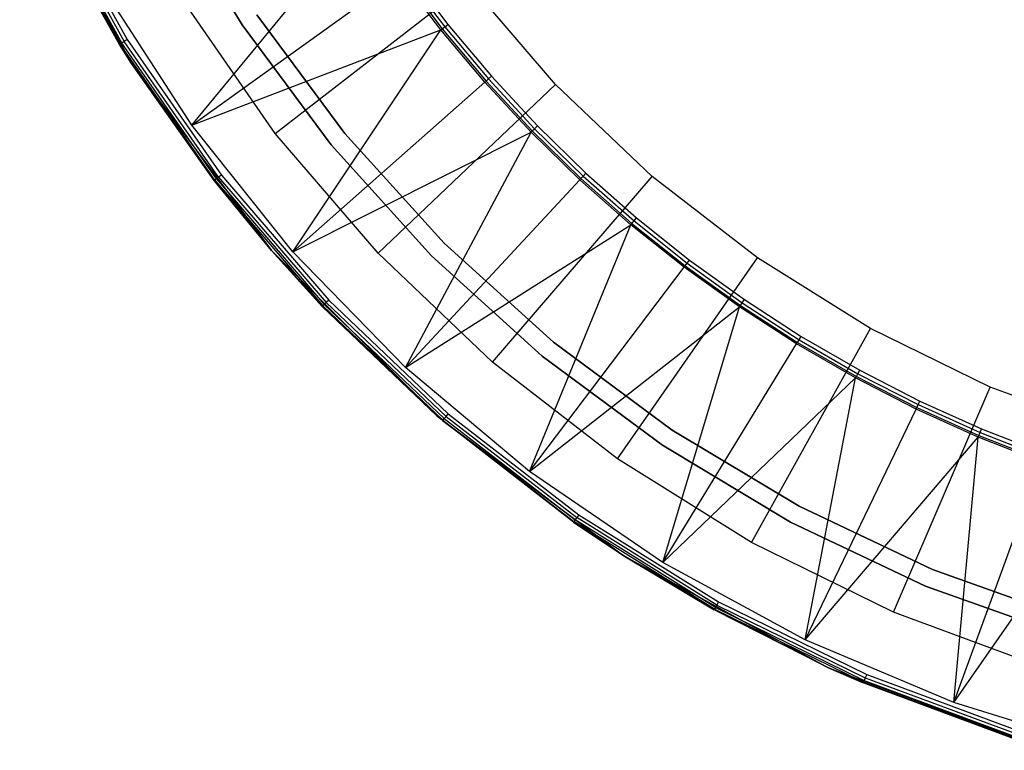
# Model space of a CAD drawing. Extents: x 0.02 to 4.27, y -2.13 to 2.13.
# Tile 1 of 13: x 0.21 to 1.49, y -2.04 to -1.09. Entities that reach past the tile are written whole.
import ezdxf

# ---------------------------------------------------------------- set-up
doc = ezdxf.new("R2010")
doc.units = 0
doc.header["$MEASUREMENT"] = 0
doc.layers.get('0').update_dxf_attribs({"color": 13, "linetype": 'CONTINUOUS'})

# ---------------------------------------------------------------- blocks, each defined once
blk = doc.blocks.new('LAMPKA_CHINSKA2_STL')
at = {"color": 0}
for p, q in [((0.2134, -0.8832), (0.3588, -1.1494)), ((0.2134, -0.8832), (0.3588, -1.1494)), ((0.2451, -0.9331, 0.2353), (0.3492, -1.1207, 0.2353)), ((0.2451, -0.9331, 0.2353), (0.3492, -1.1207, 0.2353)), ((0.2491, -0.9311, 0.2362), (0.3531, -1.1183, 0.2362)), ((0.2491, -0.9311, 0.2362), (0.3531, -1.1183, 0.2362)), ((0.5022, -1.0992, 11.2638), (0.4024, -0.9327, 11.2638)), ((0.4024, -0.9327, 11.2598), (0.5022, -1.0992, 11.2598)), ((0.3588, -1.1494), (0.2385, -0.9363, 0.2244)), ((0.3588, -1.1494), (0.2385, -0.9363, 0.2244)), ((0.343, -1.1246, 0.2244), (0.2385, -0.9363, 0.2244)), ((0.343, -1.1246, 0.2244), (0.2385, -0.9363, 0.2244)), ((0.2393, -0.9359, 0.2289), (0.3438, -1.1241, 0.2289)), ((0.2393, -0.9359, 0.2289), (0.3438, -1.1241, 0.2289)), ((0.2416, -0.9347, 0.2328), (0.346, -1.1227, 0.2328)), ((0.2416, -0.9347, 0.2328), (0.346, -1.1227, 0.2328)), ((0.4371, -1.2295, 11.063), (0.6573, -0.9623, 12.6284)), ((0.4371, -1.2295, 11.063), (0.6573, -0.9623, 12.6284)), ((0.4371, -1.2295, 11.063), (0.7072, -1.0354, 12.6284)), ((0.4371, -1.2295, 11.063), (0.7072, -1.0354, 12.6284)), ((0.7606, -1.1058, 12.6284), (0.7072, -1.0354, 12.6284)), ((0.7606, -1.1058, 12.6284), (0.7072, -1.0354, 12.6284)), ((0.709, -1.034, 12.6333), (0.7623, -1.1044, 12.6333)), ((0.709, -1.034, 12.6333), (0.7623, -1.1044, 12.6333)), ((0.7123, -1.0316, 12.6366), (0.7655, -1.1019, 12.6366)), ((0.7123, -1.0316, 12.6366), (0.7655, -1.1019, 12.6366)), ((0.7165, -1.0286, 12.6378), (0.7696, -1.0986, 12.6378)), ((0.7165, -1.0286, 12.6378), (0.7696, -1.0986, 12.6378)), ((0.5453, -1.24, 11.063), (0.7967, -1.0454, 12.5591)), ((0.5453, -1.24, 11.063), (0.7967, -1.0454, 12.5591)), ((0.9094, -1.1767, 12.5591), (0.7967, -1.0454, 12.5591)), ((0.9094, -1.1767, 12.5591), (0.7967, -1.0454, 12.5591)), ((0.4371, -1.2295, 11.063), (0.3231, -1.0531, 11.063)), ((0.4371, -1.2295, 11.063), (0.3231, -1.0531, 11.063)), ((0.5453, -1.24, 11.063), (0.4281, -1.0716, 11.063)), ((0.5453, -1.24, 11.063), (0.4281, -1.0716, 11.063)), ((0.6359, -1.2403, 11.3446), (0.5216, -1.0862, 11.3446)), ((0.5216, -1.0862, 11.3407), (0.6359, -1.2403, 11.3407)), ((0.6359, -1.2403, 11.3446), (0.5216, -1.0862, 11.3446)), ((0.5216, -1.0862, 11.3407), (0.6359, -1.2403, 11.3407)), ((0.6179, -1.2551, 11.2638), (0.5022, -1.0992, 11.2638)), ((0.5022, -1.0992, 11.2598), (0.6179, -1.2551, 11.2598)), ((0.7655, -1.1019, 12.6366), (0.7696, -1.0986, 12.6378)), ((0.7655, -1.1019, 12.6366), (0.7696, -1.0986, 12.6378)), ((0.7696, -1.0986, 12.6378), (0.8261, -1.1659, 12.6378)), ((0.7696, -1.0986, 12.6378), (0.8261, -1.1659, 12.6378)), ((0.4371, -1.2295, 11.063), (0.7606, -1.1058, 12.6284)), ((0.4371, -1.2295, 11.063), (0.7606, -1.1058, 12.6284)), ((0.568, -1.3937, 11.063), (0.7606, -1.1058, 12.6284)), ((0.568, -1.3937, 11.063), (0.7606, -1.1058, 12.6284)), ((0.7606, -1.1058, 12.6284), (0.7623, -1.1044, 12.6333)), ((0.7606, -1.1058, 12.6284), (0.7623, -1.1044, 12.6333)), ((0.8174, -1.1736, 12.6284), (0.7606, -1.1058, 12.6284)), ((0.8174, -1.1736, 12.6284), (0.7606, -1.1058, 12.6284)), ((0.7623, -1.1044, 12.6333), (0.7655, -1.1019, 12.6366)), ((0.7623, -1.1044, 12.6333), (0.7655, -1.1019, 12.6366)), ((0.7623, -1.1044, 12.6333), (0.8191, -1.1721, 12.6333)), ((0.7623, -1.1044, 12.6333), (0.8191, -1.1721, 12.6333)), ((0.7655, -1.1019, 12.6366), (0.8222, -1.1694, 12.6366)), ((0.7655, -1.1019, 12.6366), (0.8222, -1.1694, 12.6366)), ((0.3438, -1.1241, 0.2289), (0.343, -1.1246, 0.2244)), ((0.3438, -1.1241, 0.2289), (0.343, -1.1246, 0.2244)), ((0.3588, -1.1494), (0.343, -1.1246, 0.2244)), ((0.3588, -1.1494, 0.2244), (0.343, -1.1246, 0.2244)), ((0.3588, -1.1494), (0.343, -1.1246, 0.2244)), ((0.3588, -1.1494, 0.2244), (0.343, -1.1246, 0.2244)), ((0.346, -1.1227, 0.2328), (0.3438, -1.1241, 0.2289)), ((0.346, -1.1227, 0.2328), (0.3438, -1.1241, 0.2289)), ((0.3588, -1.1494, 0.2244), (0.3438, -1.1241, 0.2289)), ((0.3588, -1.1494, 0.2244), (0.3438, -1.1241, 0.2289)), ((0.4668, -1.3008, 0.2289), (0.3438, -1.1241, 0.2289)), ((0.4668, -1.3008, 0.2289), (0.3438, -1.1241, 0.2289)), ((0.3492, -1.1207, 0.2353), (0.346, -1.1227, 0.2328)), ((0.3492, -1.1207, 0.2353), (0.346, -1.1227, 0.2328)), ((0.4688, -1.2992, 0.2328), (0.346, -1.1227, 0.2328)), ((0.4688, -1.2992, 0.2328), (0.346, -1.1227, 0.2328)), ((0.3531, -1.1183, 0.2362), (0.3492, -1.1207, 0.2353)), ((0.3531, -1.1183, 0.2362), (0.3492, -1.1207, 0.2353)), ((0.4718, -1.2969, 0.2353), (0.3492, -1.1207, 0.2353)), ((0.4718, -1.2969, 0.2353), (0.3492, -1.1207, 0.2353)), ((0.3531, -1.1183, 0.2362), (0.4754, -1.2941, 0.2362)), ((0.3531, -1.1183, 0.2362), (0.4754, -1.2941, 0.2362)), ((0.4661, -1.3013, 0.2244), (0.3588, -1.1494)), ((0.3588, -1.1494), (0.5405, -1.3922)), ((0.4661, -1.3013, 0.2244), (0.3588, -1.1494)), ((0.4661, -1.3013, 0.2244), (0.3588, -1.1494, 0.2244)), ((0.3588, -1.1494, 0.2244), (0.3588, -1.1494)), ((0.3588, -1.1494, 0.2244), (0.3588, -1.1494)), ((0.3588, -1.1494), (0.5405, -1.3922)), ((0.4661, -1.3013, 0.2244), (0.3588, -1.1494, 0.2244)), ((0.4668, -1.3008, 0.2289), (0.3588, -1.1494, 0.2244)), ((0.4668, -1.3008, 0.2289), (0.3588, -1.1494, 0.2244)), ((0.568, -1.3937, 11.063), (0.8174, -1.1736, 12.6284)), ((0.568, -1.3937, 11.063), (0.8174, -1.1736, 12.6284)), ((0.8174, -1.1736, 12.6284), (0.8191, -1.1721, 12.6333)), ((0.8174, -1.1736, 12.6284), (0.8191, -1.1721, 12.6333)), ((0.8776, -1.2384, 12.6284), (0.8174, -1.1736, 12.6284)), ((0.8776, -1.2384, 12.6284), (0.8174, -1.1736, 12.6284)), ((0.8191, -1.1721, 12.6333), (0.8222, -1.1694, 12.6366)), ((0.8191, -1.1721, 12.6333), (0.8222, -1.1694, 12.6366)), ((0.8191, -1.1721, 12.6333), (0.8792, -1.2369, 12.6333)), ((0.8191, -1.1721, 12.6333), (0.8792, -1.2369, 12.6333)), ((0.8222, -1.1694, 12.6366), (0.8261, -1.1659, 12.6378)), ((0.8222, -1.1694, 12.6366), (0.8261, -1.1659, 12.6378)), ((0.8222, -1.1694, 12.6366), (0.8821, -1.234, 12.6366)), ((0.8222, -1.1694, 12.6366), (0.8821, -1.234, 12.6366)), ((0.8261, -1.1659, 12.6378), (0.8858, -1.2304, 12.6378)), ((0.8261, -1.1659, 12.6378), (0.8858, -1.2304, 12.6378)), ((0.679, -1.3957, 11.063), (0.9094, -1.1767, 12.5591)), ((0.679, -1.3957, 11.063), (0.9094, -1.1767, 12.5591)), ((1.0348, -1.2959, 12.5591), (0.9094, -1.1767, 12.5591)), ((1.0348, -1.2959, 12.5591), (0.9094, -1.1767, 12.5591)), ((0.568, -1.3937, 11.063), (0.4371, -1.2295, 11.063)), ((0.568, -1.3937, 11.063), (0.4371, -1.2295, 11.063)), ((0.679, -1.3957, 11.063), (0.5453, -1.24, 11.063)), ((0.679, -1.3957, 11.063), (0.5453, -1.24, 11.063)), ((0.568, -1.3937, 11.063), (0.8776, -1.2384, 12.6284)), ((0.568, -1.3937, 11.063), (0.8776, -1.2384, 12.6284)), ((0.7648, -1.3825, 11.3446), (0.6359, -1.2403, 11.3446)), ((0.6359, -1.2403, 11.3446), (0.6359, -1.2403, 11.3407)), ((0.6359, -1.2403, 11.3407), (0.7648, -1.3825, 11.3407)), ((0.6359, -1.2403, 11.3446), (0.6359, -1.2403, 11.3407)), ((0.7648, -1.3825, 11.3446), (0.6359, -1.2403, 11.3446)), ((0.6359, -1.2403, 11.3407), (0.7648, -1.3825, 11.3407)), ((0.7146, -1.544, 11.063), (0.8776, -1.2384, 12.6284)), ((0.7146, -1.544, 11.063), (0.8776, -1.2384, 12.6284)), ((0.8776, -1.2384, 12.6284), (0.8792, -1.2369, 12.6333)), ((0.8776, -1.2384, 12.6284), (0.8792, -1.2369, 12.6333)), ((0.9409, -1.3002, 12.6284), (0.8776, -1.2384, 12.6284)), ((0.9409, -1.3002, 12.6284), (0.8776, -1.2384, 12.6284)), ((0.8792, -1.2369, 12.6333), (0.8821, -1.234, 12.6366)), ((0.8792, -1.2369, 12.6333), (0.8821, -1.234, 12.6366)), ((0.8792, -1.2369, 12.6333), (0.9424, -1.2985, 12.6333)), ((0.8792, -1.2369, 12.6333), (0.9424, -1.2985, 12.6333)), ((0.8821, -1.234, 12.6366), (0.8858, -1.2304, 12.6378)), ((0.8821, -1.234, 12.6366), (0.8858, -1.2304, 12.6378)), ((0.8821, -1.234, 12.6366), (0.9452, -1.2955, 12.6366)), ((0.8821, -1.234, 12.6366), (0.9452, -1.2955, 12.6366)), ((0.8858, -1.2304, 12.6378), (0.9487, -1.2917, 12.6378)), ((0.8858, -1.2304, 12.6378), (0.9487, -1.2917, 12.6378)), ((0.7482, -1.399, 11.2638), (0.6179, -1.2551, 11.2638)), ((0.6179, -1.2551, 11.2598), (0.7482, -1.399, 11.2598)), ((0.4661, -1.3013, 0.2244), (0.4668, -1.3008, 0.2289)), ((0.4661, -1.3013, 0.2244), (0.4668, -1.3008, 0.2289)), ((0.5405, -1.3922), (0.4661, -1.3013, 0.2244)), ((0.5405, -1.3922, 0.2244), (0.4661, -1.3013, 0.2244)), ((0.5405, -1.3922), (0.4661, -1.3013, 0.2244)), ((0.5405, -1.3922, 0.2244), (0.4661, -1.3013, 0.2244)), ((0.4688, -1.2992, 0.2328), (0.4668, -1.3008, 0.2289)), ((0.4688, -1.2992, 0.2328), (0.4668, -1.3008, 0.2289)), ((0.4668, -1.3008, 0.2289), (0.607, -1.4641, 0.2289)), ((0.4668, -1.3008, 0.2289), (0.607, -1.4641, 0.2289)), ((0.4668, -1.3008, 0.2289), (0.5405, -1.3922, 0.2244)), ((0.4668, -1.3008, 0.2289), (0.5405, -1.3922, 0.2244)), ((0.4718, -1.2969, 0.2353), (0.4688, -1.2992, 0.2328)), ((0.4718, -1.2969, 0.2353), (0.4688, -1.2992, 0.2328)), ((0.4688, -1.2992, 0.2328), (0.6089, -1.4623, 0.2328)), ((0.4688, -1.2992, 0.2328), (0.6089, -1.4623, 0.2328)), ((0.4754, -1.2941, 0.2362), (0.4718, -1.2969, 0.2353)), ((0.4754, -1.2941, 0.2362), (0.4718, -1.2969, 0.2353)), ((0.4718, -1.2969, 0.2353), (0.6116, -1.4597, 0.2353)), ((0.4718, -1.2969, 0.2353), (0.6116, -1.4597, 0.2353)), ((0.4754, -1.2941, 0.2362), (0.6149, -1.4566, 0.2362)), ((0.4754, -1.2941, 0.2362), (0.6149, -1.4566, 0.2362)), ((0.7146, -1.544, 11.063), (0.9409, -1.3002, 12.6284)), ((0.7146, -1.544, 11.063), (0.9409, -1.3002, 12.6284)), ((0.8277, -1.5371, 11.063), (1.0348, -1.2959, 12.5591)), ((0.8277, -1.5371, 11.063), (1.0348, -1.2959, 12.5591)), ((0.9409, -1.3002, 12.6284), (0.9424, -1.2985, 12.6333)), ((0.9409, -1.3002, 12.6284), (0.9424, -1.2985, 12.6333)), ((1.0072, -1.3587, 12.6284), (0.9409, -1.3002, 12.6284)), ((1.0072, -1.3587, 12.6284), (0.9409, -1.3002, 12.6284)), ((0.9424, -1.2985, 12.6333), (0.9452, -1.2955, 12.6366)), ((0.9424, -1.2985, 12.6333), (0.9452, -1.2955, 12.6366)), ((0.9424, -1.2985, 12.6333), (1.0086, -1.357, 12.6333)), ((0.9424, -1.2985, 12.6333), (1.0086, -1.357, 12.6333)), ((0.9452, -1.2955, 12.6366), (0.9487, -1.2917, 12.6378)), ((0.9452, -1.2955, 12.6366), (0.9487, -1.2917, 12.6378)), ((0.9452, -1.2955, 12.6366), (1.0113, -1.3538, 12.6366)), ((0.9452, -1.2955, 12.6366), (1.0113, -1.3538, 12.6366)), ((0.9487, -1.2917, 12.6378), (1.0146, -1.3498, 12.6378)), ((0.9487, -1.2917, 12.6378), (1.0146, -1.3498, 12.6378)), ((1.1716, -1.4018, 12.5591), (1.0348, -1.2959, 12.5591)), ((1.1716, -1.4018, 12.5591), (1.0348, -1.2959, 12.5591)), ((1.0086, -1.357, 12.6333), (1.0113, -1.3538, 12.6366)), ((1.0086, -1.357, 12.6333), (1.0113, -1.3538, 12.6366)), ((1.0113, -1.3538, 12.6366), (1.0146, -1.3498, 12.6378)), ((1.0113, -1.3538, 12.6366), (1.0146, -1.3498, 12.6378)), ((1.0113, -1.3538, 12.6366), (1.0802, -1.4087, 12.6366)), ((1.0113, -1.3538, 12.6366), (1.0802, -1.4087, 12.6366)), ((1.0146, -1.3498, 12.6378), (1.0833, -1.4046, 12.6378)), ((1.0146, -1.3498, 12.6378), (1.0833, -1.4046, 12.6378)), ((0.7146, -1.544, 11.063), (1.0072, -1.3587, 12.6284)), ((0.7146, -1.544, 11.063), (1.0072, -1.3587, 12.6284)), ((0.8755, -1.679, 11.063), (1.0072, -1.3587, 12.6284)), ((0.8755, -1.679, 11.063), (1.0072, -1.3587, 12.6284)), ((1.0072, -1.3587, 12.6284), (1.0086, -1.357, 12.6333)), ((1.0072, -1.3587, 12.6284), (1.0086, -1.357, 12.6333)), ((1.0763, -1.4138, 12.6284), (1.0072, -1.3587, 12.6284)), ((1.0763, -1.4138, 12.6284), (1.0072, -1.3587, 12.6284)), ((1.0086, -1.357, 12.6333), (1.0777, -1.412, 12.6333)), ((1.0086, -1.357, 12.6333), (1.0777, -1.412, 12.6333)), ((0.6063, -1.4647, 0.2244), (0.5405, -1.3922)), ((0.5405, -1.3922), (0.755, -1.6067)), ((0.6063, -1.4647, 0.2244), (0.5405, -1.3922)), ((0.6063, -1.4647, 0.2244), (0.5405, -1.3922, 0.2244)), ((0.5405, -1.3922, 0.2244), (0.5405, -1.3922)), ((0.5405, -1.3922, 0.2244), (0.5405, -1.3922)), ((0.5405, -1.3922), (0.755, -1.6067)), ((0.6063, -1.4647, 0.2244), (0.5405, -1.3922, 0.2244)), ((0.607, -1.4641, 0.2289), (0.5405, -1.3922, 0.2244)), ((0.607, -1.4641, 0.2289), (0.5405, -1.3922, 0.2244)), ((0.7146, -1.544, 11.063), (0.568, -1.3937, 11.063)), ((0.7146, -1.544, 11.063), (0.568, -1.3937, 11.063)), ((0.9069, -1.5113, 11.3446), (0.7648, -1.3825, 11.3446)), ((0.7648, -1.3825, 11.3446), (0.7648, -1.3825, 11.3407)), ((0.7648, -1.3825, 11.3407), (0.9069, -1.5113, 11.3407)), ((0.7648, -1.3825, 11.3446), (0.7648, -1.3825, 11.3407)), ((0.9069, -1.5113, 11.3446), (0.7648, -1.3825, 11.3446)), ((0.7648, -1.3825, 11.3407), (0.9069, -1.5113, 11.3407)), ((0.8277, -1.5371, 11.063), (0.679, -1.3957, 11.063)), ((0.8277, -1.5371, 11.063), (0.679, -1.3957, 11.063)), ((0.8921, -1.5294, 11.2638), (0.7482, -1.399, 11.2638)), ((0.7482, -1.399, 11.2598), (0.8921, -1.5294, 11.2598)), ((0.99, -1.6627, 11.063), (1.1716, -1.4018, 12.5591)), ((0.99, -1.6627, 11.063), (1.1716, -1.4018, 12.5591)), ((1.0802, -1.4087, 12.6366), (1.0833, -1.4046, 12.6378)), ((1.0802, -1.4087, 12.6366), (1.0833, -1.4046, 12.6378)), ((1.0833, -1.4046, 12.6378), (1.1546, -1.4559, 12.6378)), ((1.0833, -1.4046, 12.6378), (1.1546, -1.4559, 12.6378)), ((1.3184, -1.4933, 12.5591), (1.1716, -1.4018, 12.5591)), ((1.3184, -1.4933, 12.5591), (1.1716, -1.4018, 12.5591)), ((0.8755, -1.679, 11.063), (1.0763, -1.4138, 12.6284)), ((0.8755, -1.679, 11.063), (1.0763, -1.4138, 12.6284)), ((1.0763, -1.4138, 12.6284), (1.0777, -1.412, 12.6333)), ((1.0763, -1.4138, 12.6284), (1.0777, -1.412, 12.6333)), ((1.1481, -1.4655, 12.6284), (1.0763, -1.4138, 12.6284)), ((1.1481, -1.4655, 12.6284), (1.0763, -1.4138, 12.6284)), ((1.0777, -1.412, 12.6333), (1.0802, -1.4087, 12.6366)), ((1.0777, -1.412, 12.6333), (1.0802, -1.4087, 12.6366)), ((1.0777, -1.412, 12.6333), (1.1494, -1.4636, 12.6333)), ((1.0777, -1.412, 12.6333), (1.1494, -1.4636, 12.6333)), ((1.0802, -1.4087, 12.6366), (1.1517, -1.4602, 12.6366)), ((1.0802, -1.4087, 12.6366), (1.1517, -1.4602, 12.6366)), ((0.6149, -1.4566, 0.2362), (0.6116, -1.4597, 0.2353)), ((0.6149, -1.4566, 0.2362), (0.6116, -1.4597, 0.2353)), ((0.6149, -1.4566, 0.2362), (0.7701, -1.6041, 0.2362)), ((0.6149, -1.4566, 0.2362), (0.7701, -1.6041, 0.2362)), ((1.1517, -1.4602, 12.6366), (1.1546, -1.4559, 12.6378)), ((1.1517, -1.4602, 12.6366), (1.1546, -1.4559, 12.6378)), ((1.1546, -1.4559, 12.6378), (1.2284, -1.5036, 12.6378)), ((1.1546, -1.4559, 12.6378), (1.2284, -1.5036, 12.6378)), ((0.6063, -1.4647, 0.2244), (0.607, -1.4641, 0.2289)), ((0.6063, -1.4647, 0.2244), (0.607, -1.4641, 0.2289)), ((0.755, -1.6067), (0.6063, -1.4647, 0.2244)), ((0.755, -1.6067, 0.2244), (0.6063, -1.4647, 0.2244)), ((0.755, -1.6067), (0.6063, -1.4647, 0.2244)), ((0.6063, -1.4647, 0.2244), (0.763, -1.6124, 0.2289)), ((0.6063, -1.4647, 0.2244), (0.763, -1.6124, 0.2289)), ((0.755, -1.6067, 0.2244), (0.6063, -1.4647, 0.2244)), ((0.6089, -1.4623, 0.2328), (0.607, -1.4641, 0.2289)), ((0.6089, -1.4623, 0.2328), (0.607, -1.4641, 0.2289)), ((0.607, -1.4641, 0.2289), (0.763, -1.6124, 0.2289)), ((0.607, -1.4641, 0.2289), (0.763, -1.6124, 0.2289)), ((0.6116, -1.4597, 0.2353), (0.6089, -1.4623, 0.2328)), ((0.6116, -1.4597, 0.2353), (0.6089, -1.4623, 0.2328)), ((0.6089, -1.4623, 0.2328), (0.7647, -1.6105, 0.2328)), ((0.6089, -1.4623, 0.2328), (0.7647, -1.6105, 0.2328)), ((0.6116, -1.4597, 0.2353), (0.7672, -1.6076, 0.2353)), ((0.6116, -1.4597, 0.2353), (0.7672, -1.6076, 0.2353)), ((0.8755, -1.679, 11.063), (1.1481, -1.4655, 12.6284)), ((0.8755, -1.679, 11.063), (1.1481, -1.4655, 12.6284)), ((1.0489, -1.7973, 11.063), (1.1481, -1.4655, 12.6284)), ((1.0489, -1.7973, 11.063), (1.1481, -1.4655, 12.6284)), ((1.1481, -1.4655, 12.6284), (1.1494, -1.4636, 12.6333)), ((1.1481, -1.4655, 12.6284), (1.1494, -1.4636, 12.6333)), ((1.2224, -1.5134, 12.6284), (1.1481, -1.4655, 12.6284)), ((1.2224, -1.5134, 12.6284), (1.1481, -1.4655, 12.6284)), ((1.1494, -1.4636, 12.6333), (1.1517, -1.4602, 12.6366)), ((1.1494, -1.4636, 12.6333), (1.1517, -1.4602, 12.6366)), ((1.1494, -1.4636, 12.6333), (1.2236, -1.5115, 12.6333)), ((1.1494, -1.4636, 12.6333), (1.2236, -1.5115, 12.6333)), ((1.1517, -1.4602, 12.6366), (1.2257, -1.508, 12.6366)), ((1.1517, -1.4602, 12.6366), (1.2257, -1.508, 12.6366)), ((1.1641, -1.7713, 11.063), (1.3184, -1.4933, 12.5591)), ((1.1641, -1.7713, 11.063), (1.3184, -1.4933, 12.5591)), ((1.4737, -1.5695, 12.5591), (1.3184, -1.4933, 12.5591)), ((1.4737, -1.5695, 12.5591), (1.3184, -1.4933, 12.5591)), ((1.2236, -1.5115, 12.6333), (1.2257, -1.508, 12.6366)), ((1.2236, -1.5115, 12.6333), (1.2257, -1.508, 12.6366)), ((1.2257, -1.508, 12.6366), (1.2284, -1.5036, 12.6378)), ((1.2257, -1.508, 12.6366), (1.2284, -1.5036, 12.6378)), ((1.2257, -1.508, 12.6366), (1.302, -1.5521, 12.6366)), ((1.2257, -1.508, 12.6366), (1.302, -1.5521, 12.6366)), ((1.2284, -1.5036, 12.6378), (1.3045, -1.5475, 12.6378)), ((1.2284, -1.5036, 12.6378), (1.3045, -1.5475, 12.6378)), ((1.061, -1.6256, 11.3446), (0.9069, -1.5113, 11.3446)), ((0.9069, -1.5113, 11.3446), (0.9069, -1.5113, 11.3407)), ((0.9069, -1.5113, 11.3407), (1.061, -1.6256, 11.3407)), ((0.9069, -1.5113, 11.3446), (0.9069, -1.5113, 11.3407)), ((1.061, -1.6256, 11.3446), (0.9069, -1.5113, 11.3446)), ((0.9069, -1.5113, 11.3407), (1.061, -1.6256, 11.3407)), ((1.0489, -1.7973, 11.063), (1.2224, -1.5134, 12.6284)), ((1.0489, -1.7973, 11.063), (1.2224, -1.5134, 12.6284)), ((1.2224, -1.5134, 12.6284), (1.2236, -1.5115, 12.6333)), ((1.2224, -1.5134, 12.6284), (1.2236, -1.5115, 12.6333)), ((1.299, -1.5577, 12.6284), (1.2224, -1.5134, 12.6284)), ((1.299, -1.5577, 12.6284), (1.2224, -1.5134, 12.6284)), ((1.2236, -1.5115, 12.6333), (1.3001, -1.5557, 12.6333)), ((1.2236, -1.5115, 12.6333), (1.3001, -1.5557, 12.6333)), ((1.0481, -1.6451, 11.2638), (0.8921, -1.5294, 11.2638)), ((0.8921, -1.5294, 11.2598), (1.0481, -1.6451, 11.2598)), ((0.8755, -1.679, 11.063), (0.7146, -1.544, 11.063)), ((0.8755, -1.679, 11.063), (0.7146, -1.544, 11.063)), ((0.99, -1.6627, 11.063), (0.8277, -1.5371, 11.063)), ((0.99, -1.6627, 11.063), (0.8277, -1.5371, 11.063)), ((1.0489, -1.7973, 11.063), (1.299, -1.5577, 12.6284)), ((1.0489, -1.7973, 11.063), (1.299, -1.5577, 12.6284)), ((1.2334, -1.8977, 11.063), (1.299, -1.5577, 12.6284)), ((1.2334, -1.8977, 11.063), (1.299, -1.5577, 12.6284)), ((1.299, -1.5577, 12.6284), (1.3001, -1.5557, 12.6333)), ((1.299, -1.5577, 12.6284), (1.3001, -1.5557, 12.6333)), ((1.3777, -1.598, 12.6284), (1.299, -1.5577, 12.6284)), ((1.3777, -1.598, 12.6284), (1.299, -1.5577, 12.6284)), ((1.3001, -1.5557, 12.6333), (1.302, -1.5521, 12.6366)), ((1.3001, -1.5557, 12.6333), (1.302, -1.5521, 12.6366)), ((1.3001, -1.5557, 12.6333), (1.3787, -1.596, 12.6333)), ((1.3001, -1.5557, 12.6333), (1.3787, -1.596, 12.6333)), ((1.302, -1.5521, 12.6366), (1.3045, -1.5475, 12.6378)), ((1.302, -1.5521, 12.6366), (1.3045, -1.5475, 12.6378)), ((1.302, -1.5521, 12.6366), (1.3805, -1.5923, 12.6366)), ((1.302, -1.5521, 12.6366), (1.3805, -1.5923, 12.6366)), ((1.3045, -1.5475, 12.6378), (1.3827, -1.5876, 12.6378)), ((1.3045, -1.5475, 12.6378), (1.3827, -1.5876, 12.6378)), ((1.3484, -1.8616, 11.063), (1.4737, -1.5695, 12.5591)), ((1.3484, -1.8616, 11.063), (1.4737, -1.5695, 12.5591)), ((1.636, -1.6296, 12.5591), (1.4737, -1.5695, 12.5591)), ((1.636, -1.6296, 12.5591), (1.4737, -1.5695, 12.5591)), ((1.2334, -1.8977, 11.063), (1.3777, -1.598, 12.6284)), ((1.2334, -1.8977, 11.063), (1.3777, -1.598, 12.6284)), ((1.3777, -1.598, 12.6284), (1.3787, -1.596, 12.6333)), ((1.3777, -1.598, 12.6284), (1.3787, -1.596, 12.6333)), ((1.4583, -1.6344, 12.6284), (1.3777, -1.598, 12.6284)), ((1.4583, -1.6344, 12.6284), (1.3777, -1.598, 12.6284)), ((1.3787, -1.596, 12.6333), (1.3805, -1.5923, 12.6366)), ((1.3787, -1.596, 12.6333), (1.3805, -1.5923, 12.6366)), ((1.3787, -1.596, 12.6333), (1.4592, -1.6323, 12.6333)), ((1.3787, -1.596, 12.6333), (1.4592, -1.6323, 12.6333)), ((1.3805, -1.5923, 12.6366), (1.3827, -1.5876, 12.6378)), ((1.3805, -1.5923, 12.6366), (1.3827, -1.5876, 12.6378)), ((1.3805, -1.5923, 12.6366), (1.4608, -1.6285, 12.6366)), ((1.3805, -1.5923, 12.6366), (1.4608, -1.6285, 12.6366)), ((1.3827, -1.5876, 12.6378), (1.4628, -1.6237, 12.6378)), ((1.3827, -1.5876, 12.6378), (1.4628, -1.6237, 12.6378)), ((0.7624, -1.6131, 0.2244), (0.755, -1.6067)), ((0.755, -1.6067), (0.9979, -1.7885)), ((0.7624, -1.6131, 0.2244), (0.755, -1.6067)), ((0.7624, -1.6131, 0.2244), (0.755, -1.6067, 0.2244)), ((0.755, -1.6067, 0.2244), (0.755, -1.6067)), ((0.755, -1.6067, 0.2244), (0.755, -1.6067)), ((0.755, -1.6067), (0.9979, -1.7885)), ((0.755, -1.6067, 0.2244), (0.763, -1.6124, 0.2289)), ((0.755, -1.6067, 0.2244), (0.763, -1.6124, 0.2289)), ((0.7624, -1.6131, 0.2244), (0.755, -1.6067, 0.2244)), ((0.763, -1.6124, 0.2289), (0.7647, -1.6105, 0.2328)), ((0.763, -1.6124, 0.2289), (0.7647, -1.6105, 0.2328)), ((0.7647, -1.6105, 0.2328), (0.7672, -1.6076, 0.2353)), ((0.7647, -1.6105, 0.2328), (0.7672, -1.6076, 0.2353)), ((0.7647, -1.6105, 0.2328), (0.9347, -1.7421, 0.2328)), ((0.7647, -1.6105, 0.2328), (0.9347, -1.7421, 0.2328)), ((0.7672, -1.6076, 0.2353), (0.7701, -1.6041, 0.2362)), ((0.7672, -1.6076, 0.2353), (0.7701, -1.6041, 0.2362)), ((0.7672, -1.6076, 0.2353), (0.9369, -1.7389, 0.2353)), ((0.7672, -1.6076, 0.2353), (0.9369, -1.7389, 0.2353)), ((0.7701, -1.6041, 0.2362), (0.9395, -1.7352, 0.2362)), ((0.7701, -1.6041, 0.2362), (0.9395, -1.7352, 0.2362)), ((0.763, -1.6124, 0.2289), (0.7624, -1.6131, 0.2244)), ((0.763, -1.6124, 0.2289), (0.7624, -1.6131, 0.2244)), ((0.9327, -1.7449, 0.2244), (0.7624, -1.6131, 0.2244)), ((0.7624, -1.6131, 0.2244), (0.9979, -1.7885)), ((0.7624, -1.6131, 0.2244), (0.9979, -1.7885)), ((0.9327, -1.7449, 0.2244), (0.7624, -1.6131, 0.2244)), ((0.763, -1.6124, 0.2289), (0.9333, -1.7442, 0.2289)), ((0.763, -1.6124, 0.2289), (0.9333, -1.7442, 0.2289)), ((1.4608, -1.6285, 12.6366), (1.4628, -1.6237, 12.6378)), ((1.4608, -1.6285, 12.6366), (1.4628, -1.6237, 12.6378)), ((1.4628, -1.6237, 12.6378), (1.5446, -1.6558, 12.6378)), ((1.4628, -1.6237, 12.6378), (1.5446, -1.6558, 12.6378)), ((1.2256, -1.7243, 11.3446), (1.061, -1.6256, 11.3446)), ((1.061, -1.6256, 11.3446), (1.061, -1.6256, 11.3407)), ((1.061, -1.6256, 11.3407), (1.2256, -1.7243, 11.3407)), ((1.061, -1.6256, 11.3446), (1.061, -1.6256, 11.3407)), ((1.2256, -1.7243, 11.3446), (1.061, -1.6256, 11.3446)), ((1.061, -1.6256, 11.3407), (1.2256, -1.7243, 11.3407)), ((1.2334, -1.8977, 11.063), (1.4583, -1.6344, 12.6284)), ((1.2334, -1.8977, 11.063), (1.4583, -1.6344, 12.6284)), ((1.4268, -1.9793, 11.063), (1.4583, -1.6344, 12.6284)), ((1.4268, -1.9793, 11.063), (1.4583, -1.6344, 12.6284)), ((1.4583, -1.6344, 12.6284), (1.4592, -1.6323, 12.6333)), ((1.4583, -1.6344, 12.6284), (1.4592, -1.6323, 12.6333)), ((1.5406, -1.6667, 12.6284), (1.4583, -1.6344, 12.6284)), ((1.5406, -1.6667, 12.6284), (1.4583, -1.6344, 12.6284)), ((1.4592, -1.6323, 12.6333), (1.4608, -1.6285, 12.6366)), ((1.4592, -1.6323, 12.6333), (1.4608, -1.6285, 12.6366)), ((1.4592, -1.6323, 12.6333), (1.5414, -1.6646, 12.6333)), ((1.4592, -1.6323, 12.6333), (1.5414, -1.6646, 12.6333)), ((1.4608, -1.6285, 12.6366), (1.5428, -1.6607, 12.6366)), ((1.4608, -1.6285, 12.6366), (1.5428, -1.6607, 12.6366)), ((1.2146, -1.7449, 11.2638), (1.0481, -1.6451, 11.2638)), ((1.0481, -1.6451, 11.2598), (1.2146, -1.7449, 11.2598)), ((1.1641, -1.7713, 11.063), (0.99, -1.6627, 11.063)), ((1.1641, -1.7713, 11.063), (0.99, -1.6627, 11.063)), ((1.4268, -1.9793, 11.063), (1.5406, -1.6667, 12.6284)), ((1.4268, -1.9793, 11.063), (1.5406, -1.6667, 12.6284)), ((1.0489, -1.7973, 11.063), (0.8755, -1.679, 11.063)), ((1.0489, -1.7973, 11.063), (0.8755, -1.679, 11.063)), ((1.4268, -1.9793, 11.063), (1.6245, -1.6948, 12.6284)), ((1.4268, -1.9793, 11.063), (1.6245, -1.6948, 12.6284)), ((1.3991, -1.8063, 11.3446), (1.2256, -1.7243, 11.3446)), ((1.2256, -1.7243, 11.3446), (1.2256, -1.7243, 11.3407)), ((1.2256, -1.7243, 11.3407), (1.3991, -1.8063, 11.3407)), ((1.2256, -1.7243, 11.3446), (1.2256, -1.7243, 11.3407)), ((1.3991, -1.8063, 11.3446), (1.2256, -1.7243, 11.3446)), ((1.2256, -1.7243, 11.3407), (1.3991, -1.8063, 11.3407)), ((0.9369, -1.7389, 0.2353), (0.9347, -1.7421, 0.2328)), ((0.9369, -1.7389, 0.2353), (0.9347, -1.7421, 0.2328)), ((0.9395, -1.7352, 0.2362), (0.9369, -1.7389, 0.2353)), ((0.9395, -1.7352, 0.2362), (0.9369, -1.7389, 0.2353)), ((1.119, -1.8525, 0.2353), (0.9369, -1.7389, 0.2353)), ((1.119, -1.8525, 0.2353), (0.9369, -1.7389, 0.2353)), ((0.9395, -1.7352, 0.2362), (1.1212, -1.8485, 0.2362)), ((0.9395, -1.7352, 0.2362), (1.1212, -1.8485, 0.2362)), ((0.9333, -1.7442, 0.2289), (0.9327, -1.7449, 0.2244)), ((0.9333, -1.7442, 0.2289), (0.9327, -1.7449, 0.2244)), ((0.9979, -1.7885, 0.2244), (0.9327, -1.7449, 0.2244)), ((0.9327, -1.7449, 0.2244), (0.9979, -1.7885)), ((0.9327, -1.7449, 0.2244), (0.9979, -1.7885)), ((0.9979, -1.7885, 0.2244), (0.9327, -1.7449, 0.2244)), ((0.9347, -1.7421, 0.2328), (0.9333, -1.7442, 0.2289)), ((0.9347, -1.7421, 0.2328), (0.9333, -1.7442, 0.2289)), ((0.9979, -1.7885, 0.2244), (0.9333, -1.7442, 0.2289)), ((0.9979, -1.7885, 0.2244), (0.9333, -1.7442, 0.2289)), ((1.1159, -1.8581, 0.2289), (0.9333, -1.7442, 0.2289)), ((1.1159, -1.8581, 0.2289), (0.9333, -1.7442, 0.2289)), ((1.1172, -1.8558, 0.2328), (0.9347, -1.7421, 0.2328)), ((1.1172, -1.8558, 0.2328), (0.9347, -1.7421, 0.2328)), ((1.3901, -1.8279, 11.2638), (1.2146, -1.7449, 11.2638)), ((1.2146, -1.7449, 11.2598), (1.3901, -1.8279, 11.2598)), ((1.3484, -1.8616, 11.063), (1.1641, -1.7713, 11.063)), ((1.3484, -1.8616, 11.063), (1.1641, -1.7713, 11.063)), ((1.1155, -1.8588, 0.2244), (0.9979, -1.7885, 0.2244)), ((0.9979, -1.7885, 0.2244), (0.9979, -1.7885)), ((0.9979, -1.7885), (1.1155, -1.8588, 0.2244)), ((0.9979, -1.7885, 0.2244), (0.9979, -1.7885)), ((0.9979, -1.7885), (1.1155, -1.8588, 0.2244)), ((0.9979, -1.7885), (1.2641, -1.9339, 0.2244)), ((0.9979, -1.7885), (1.2641, -1.9339, 0.2244)), ((0.9979, -1.7885), (1.2641, -1.9339)), ((0.9979, -1.7885), (1.2641, -1.9339)), ((1.1155, -1.8588, 0.2244), (0.9979, -1.7885, 0.2244)), ((1.1159, -1.8581, 0.2289), (0.9979, -1.7885, 0.2244)), ((1.1159, -1.8581, 0.2289), (0.9979, -1.7885, 0.2244)), ((1.2334, -1.8977, 11.063), (1.0489, -1.7973, 11.063)), ((1.2334, -1.8977, 11.063), (1.0489, -1.7973, 11.063)), ((1.5797, -1.8709, 11.3446), (1.3991, -1.8063, 11.3446)), ((1.3991, -1.8063, 11.3446), (1.3991, -1.8063, 11.3407)), ((1.3991, -1.8063, 11.3407), (1.5797, -1.8709, 11.3407)), ((1.3991, -1.8063, 11.3446), (1.3991, -1.8063, 11.3407)), ((1.5797, -1.8709, 11.3446), (1.3991, -1.8063, 11.3446)), ((1.3991, -1.8063, 11.3407), (1.5797, -1.8709, 11.3407)), ((1.5729, -1.8933, 11.2638), (1.3901, -1.8279, 11.2638)), ((1.3901, -1.8279, 11.2598), (1.5729, -1.8933, 11.2598)), ((1.119, -1.8525, 0.2353), (1.1172, -1.8558, 0.2328)), ((1.119, -1.8525, 0.2353), (1.1172, -1.8558, 0.2328)), ((1.1212, -1.8485, 0.2362), (1.119, -1.8525, 0.2353)), ((1.1212, -1.8485, 0.2362), (1.119, -1.8525, 0.2353)), ((1.119, -1.8525, 0.2353), (1.3117, -1.947, 0.2353)), ((1.119, -1.8525, 0.2353), (1.3117, -1.947, 0.2353)), ((1.1212, -1.8485, 0.2362), (1.3135, -1.9428, 0.2362)), ((1.1212, -1.8485, 0.2362), (1.3135, -1.9428, 0.2362)), ((1.1155, -1.8588, 0.2244), (1.1159, -1.8581, 0.2289)), ((1.1155, -1.8588, 0.2244), (1.1159, -1.8581, 0.2289)), ((1.2641, -1.9339, 0.2244), (1.1155, -1.8588, 0.2244)), ((1.2641, -1.9339, 0.2244), (1.1155, -1.8588, 0.2244)), ((1.1172, -1.8558, 0.2328), (1.1159, -1.8581, 0.2289)), ((1.1172, -1.8558, 0.2328), (1.1159, -1.8581, 0.2289)), ((1.1159, -1.8581, 0.2289), (1.3092, -1.9529, 0.2289)), ((1.1159, -1.8581, 0.2289), (1.3092, -1.9529, 0.2289)), ((1.1159, -1.8581, 0.2289), (1.2641, -1.9339, 0.2244)), ((1.1159, -1.8581, 0.2289), (1.2641, -1.9339, 0.2244)), ((1.1172, -1.8558, 0.2328), (1.3102, -1.9505, 0.2328)), ((1.1172, -1.8558, 0.2328), (1.3102, -1.9505, 0.2328)), ((1.5408, -1.9329, 11.063), (1.3484, -1.8616, 11.063)), ((1.5408, -1.9329, 11.063), (1.3484, -1.8616, 11.063)), ((1.4268, -1.9793, 11.063), (1.2334, -1.8977, 11.063)), ((1.4268, -1.9793, 11.063), (1.2334, -1.8977, 11.063)), ((1.2641, -1.9339), (1.2641, -1.9339, 0.2244)), ((1.2641, -1.9339), (1.2641, -1.9339, 0.2244)), ((1.2641, -1.9339), (1.3088, -1.9537, 0.2244)), ((1.3088, -1.9537, 0.2244), (1.2641, -1.9339, 0.2244)), ((1.2641, -1.9339), (1.3088, -1.9537, 0.2244)), ((1.2641, -1.9339), (1.5483, -2.0399)), ((1.2641, -1.9339), (1.5483, -2.0399)), ((1.3088, -1.9537, 0.2244), (1.2641, -1.9339, 0.2244)), ((1.3092, -1.9529, 0.2289), (1.2641, -1.9339, 0.2244)), ((1.3092, -1.9529, 0.2289), (1.2641, -1.9339, 0.2244)), ((1.3135, -1.9428, 0.2362), (1.3117, -1.947, 0.2353)), ((1.3135, -1.9428, 0.2362), (1.3117, -1.947, 0.2353)), ((1.3135, -1.9428, 0.2362), (1.5143, -2.0172, 0.2362)), ((1.3135, -1.9428, 0.2362), (1.5143, -2.0172, 0.2362)), ((1.3088, -1.9537, 0.2244), (1.3092, -1.9529, 0.2289)), ((1.3088, -1.9537, 0.2244), (1.3092, -1.9529, 0.2289)), ((1.5483, -2.0399), (1.3088, -1.9537, 0.2244)), ((1.5483, -2.0399), (1.3088, -1.9537, 0.2244)), ((1.5108, -2.0285, 0.2244), (1.3088, -1.9537, 0.2244)), ((1.5108, -2.0285, 0.2244), (1.3088, -1.9537, 0.2244)), ((1.3102, -1.9505, 0.2328), (1.3092, -1.9529, 0.2289)), ((1.3102, -1.9505, 0.2328), (1.3092, -1.9529, 0.2289)), ((1.3092, -1.9529, 0.2289), (1.5111, -2.0276, 0.2289)), ((1.3092, -1.9529, 0.2289), (1.5111, -2.0276, 0.2289)), ((1.3117, -1.947, 0.2353), (1.3102, -1.9505, 0.2328)), ((1.3117, -1.947, 0.2353), (1.3102, -1.9505, 0.2328)), ((1.3102, -1.9505, 0.2328), (1.5118, -2.0252, 0.2328)), ((1.3102, -1.9505, 0.2328), (1.5118, -2.0252, 0.2328)), ((1.3117, -1.947, 0.2353), (1.513, -2.0215, 0.2353)), ((1.3117, -1.947, 0.2353), (1.513, -2.0215, 0.2353)), ((1.6275, -2.0412, 11.063), (1.4268, -1.9793, 11.063)), ((1.6275, -2.0412, 11.063), (1.4268, -1.9793, 11.063))]:
    blk.add_line(p, q, dxfattribs=at)

msp = doc.modelspace()

# ---------------------------------------------------------------- block references
at = {"color": 0}
msp.add_blockref('LAMPKA_CHINSKA2_STL', (0, 0), dxfattribs=at)

doc.saveas('drawing.dxf')
